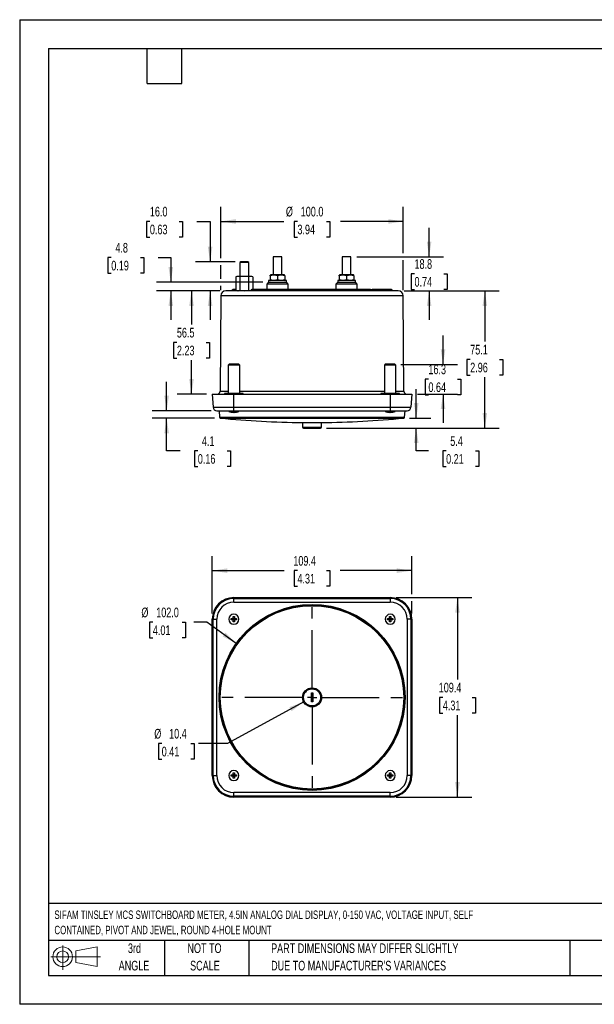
# Model space of a CAD drawing. Header units: millimetres. Extents: x 0 to 699, y 0 to 540.
# Tile 1 of 6: x 0 to 315, y 0 to 540. Entities that reach past the tile are written whole.
import ezdxf

# ---------------------------------------------------------------- set-up
doc = ezdxf.new("R2010")
doc.units = ezdxf.units.MM
doc.header["$LTSCALE"] = 2.5
doc.linetypes.add('CENTERX2', pattern=[20.32, 12.7, -2.54, 2.54, -2.54])
doc.layers.add('CENTER', color=40, linetype='CENTERX2')
doc.layers.add('SLD-DEFPOINTS', color=7, linetype='Continuous')
doc.layers.add('DIMENSIONS', color=140, linetype='Continuous', lineweight=25)
doc.layers.add('TEXT', color=140, linetype='Continuous', lineweight=25)
doc.styles.add('SLDTEXTSTYLE0', font='TXT', dxfattribs={"width": 0.7})
doc.dimstyles.new('SLDDIMSTYLE0', dxfattribs={"dimtxt": 5.39502, "dimasz": 8.255, "dimexe": 0, "dimexo": 0.0625, "dimgap": 1.348755, "dimtad": 0, "dimtih": 1, "dimtoh": 1, "dimrnd": 1e-09, "dimzin": 12, "dimdsep": 46, "dimtxsty": 'SLDTEXTSTYLE0', "dimsah": 1, "dimcen": 0.09, "dimadec": 0, "dimazin": 3, "dimtfac": 1, "dimtofl": 0, "dimtmove": 0, "dimatfit": 3, "dimfxl": 0, "dimfrac": 2, "dimtolj": 1, "dimtzin": 12, "dimarcsym": 0})
doc.dimstyles.new('SLDDIMSTYLE1', dxfattribs={"dimtxt": 5.39502, "dimasz": 8.255, "dimexe": 0, "dimexo": 0.0625, "dimgap": 1.348755, "dimtad": 0, "dimtih": 1, "dimtoh": 1, "dimrnd": 1e-09, "dimzin": 4, "dimdsep": 46, "dimtxsty": 'SLDTEXTSTYLE0', "dimsah": 1, "dimcen": 0, "dimadec": 0, "dimazin": 1, "dimtfac": 1, "dimtofl": 0, "dimtmove": 0, "dimatfit": 3, "dimfxl": 0, "dimfrac": 2, "dimtolj": 1, "dimtzin": 12, "dimarcsym": 0})
doc.dimstyles.new('SLDDIMSTYLE2', dxfattribs={"dimtxt": 5.39502, "dimasz": 8.255, "dimexe": 0, "dimexo": 0.0625, "dimgap": 1.348755, "dimtad": 0, "dimtih": 1, "dimtoh": 1, "dimrnd": 1e-09, "dimzin": 12, "dimdsep": 46, "dimtxsty": 'SLDTEXTSTYLE0', "dimsah": 1, "dimcen": 0, "dimadec": 0, "dimazin": 3, "dimtfac": 1, "dimtofl": 0, "dimtmove": 0, "dimatfit": 3, "dimfxl": 0, "dimfrac": 2, "dimtolj": 1, "dimtzin": 12, "dimarcsym": 0})
doc.dimstyles.new('SLDDIMSTYLE3', dxfattribs={"dimtxt": 5.39502, "dimasz": 8.255, "dimexe": 0, "dimexo": 0.0625, "dimgap": 1.348755, "dimtad": 0, "dimtih": 1, "dimtoh": 1, "dimrnd": 1e-09, "dimzin": 4, "dimdsep": 46, "dimtxsty": 'SLDTEXTSTYLE0', "dimsah": 1, "dimcen": 0.09, "dimadec": 0, "dimazin": 1, "dimtfac": 1, "dimtofl": 0, "dimtmove": 0, "dimatfit": 3, "dimfxl": 0, "dimfrac": 2, "dimtolj": 1, "dimtzin": 12, "dimarcsym": 0})
doc.dimstyles.new('SLDDIMSTYLE4', dxfattribs={"dimtxt": 5.39502, "dimasz": 8.255, "dimexe": 0, "dimexo": 0.0625, "dimgap": 1.348755, "dimtad": 0, "dimtih": 1, "dimtoh": 1, "dimrnd": 1e-09, "dimzin": 12, "dimdsep": 46, "dimtxsty": 'SLDTEXTSTYLE0', "dimsah": 1, "dimcen": 0.09, "dimadec": 0, "dimazin": 3, "dimtfac": 1, "dimtmove": 0, "dimatfit": 0, "dimfxl": 0, "dimfrac": 2, "dimtolj": 1, "dimtzin": 12, "dimarcsym": 0})
doc.dimstyles.new('SLDDIMSTYLE5', dxfattribs={"dimtxt": 5.39502, "dimasz": 8.255, "dimexe": 0, "dimexo": 0.0625, "dimgap": 1.348755, "dimtad": 0, "dimtih": 1, "dimtoh": 1, "dimrnd": 1e-09, "dimzin": 4, "dimdsep": 46, "dimtxsty": 'SLDTEXTSTYLE0', "dimsah": 1, "dimcen": 0.09, "dimadec": 0, "dimazin": 1, "dimtfac": 1, "dimtmove": 0, "dimatfit": 0, "dimfxl": 0, "dimfrac": 2, "dimtolj": 1, "dimtzin": 12, "dimarcsym": 0})

# ---------------------------------------------------------------- blocks, each defined once
blk = doc.blocks.new('Block11')
at = {"color": 7, "linetype": 'Continuous', "lineweight": 18}
for p, q in [((6.47, 13.28), (6.47, 0)), ((13.7, 10.42), (25.44, 12.58)), ((25.44, 12.58), (25.44, 1.83)), ((0, 7.2), (27.18, 7.2)), ((13.7, 3.99), (13.7, 10.42)), ((13.7, 3.99), (25.44, 1.83))]:
    blk.add_line(p, q, dxfattribs=at)
for radius in [5.38, 3.21]:
    blk.add_circle((6.47, 7.2), radius, dxfattribs=at)
blk = doc.blocks.new('Block12')
at = {"layer": 'SLD-DEFPOINTS'}
blk.add_blockref('Block11', (0, 0), dxfattribs=at)
blk = doc.blocks.new('SW_NOTE_0')
at = {"layer": 'TEXT', "color": 0, "linetype": 'CENTERX2', "lineweight": 18, "char_height": 4.625, "attachment_point": 1, "style": 'SLDTEXTSTYLE0'}
for s, insert in [('SIFAM TINSLEY MCS SWITCHBOARD METER, 4.5IN ANALOG DIAL DISPLAY, 0-150 VAC, VOLTAGE INPUT, SELF', (0, 5.96)), ('CONTAINED, PIVOT AND JEWEL, ROUND 4-HOLE MOUNT', (0, -2.41))]:
    blk.add_mtext(s, dxfattribs=dict(at, insert=insert))
blk = doc.blocks.new('SW_NOTE_0_3')
at = {"layer": 'TEXT', "color": 0, "linetype": 'CENTERX2', "lineweight": 18, "char_height": 5.2917, "attachment_point": 1, "style": 'SLDTEXTSTYLE0'}
for s, insert in [('PART DIMENSIONS MAY DIFFER SLIGHTLY', (0, 6.82)), ("DUE TO MANUFACTURER'S VARIANCES", (0, -2.73))]:
    blk.add_mtext(s, dxfattribs=dict(at, insert=insert))
blk = doc.blocks.new('SW_NOTE_0_4')
at = {"layer": 'TEXT', "color": 0, "linetype": 'CENTERX2', "lineweight": 18, "char_height": 5.292, "attachment_point": 2, "style": 'SLDTEXTSTYLE0'}
for s, insert in [('NOT TO', (13.15, 6.82)), ('SCALE', (13.39, -2.73))]:
    blk.add_mtext(s, dxfattribs=dict(at, insert=insert))
blk = doc.blocks.new('SW_NOTE_0_5')
at = {"layer": 'TEXT', "color": 0, "linetype": 'CENTERX2', "lineweight": 18, "char_height": 5.292, "attachment_point": 2, "style": 'SLDTEXTSTYLE0'}
for s, insert in [('3rd', (5.79, 6.82)), ('ANGLE', (5.54, -2.73))]:
    blk.add_mtext(s, dxfattribs=dict(at, insert=insert))
blk = doc.blocks.new('_D')
at = {"layer": 'DIMENSIONS'}
for p, q in [((105.54, 214.28), (105.54, 245.67)), ((214.94, 224.86), (214.94, 245.67)), ((105.54, 237.73), (144.91, 237.73)), ((152.22, 237.73), (150.41, 237.73)), ((150.41, 237.73), (150.41, 229.16)), ((168.25, 237.73), (170.06, 237.73)), ((170.06, 237.73), (170.06, 229.16)), ((214.94, 237.73), (175.56, 237.73)), ((150.41, 229.16), (152.22, 229.16)), ((170.06, 229.16), (168.25, 229.16)), ((214.94, 214.28), (214.94, 221.05))]:
    blk.add_line(p, q, dxfattribs=at)
for points in [[(105.54, 237.73), (113.79, 236.46), (113.79, 239)], [(214.94, 237.73), (206.68, 239), (206.68, 236.46)]]:
    blk.add_solid(points, dxfattribs=at)
at = {"layer": 'DIMENSIONS', "char_height": 5.292, "attachment_point": 1, "style": 'SLDTEXTSTYLE0'}
for s, insert in [('109.4', (149.98, 245.76)), ('4.31', (152.22, 235.98))]:
    blk.add_mtext(s, dxfattribs=dict(at, insert=insert))
blk = doc.blocks.new('_D_1')
at = {"layer": 'DIMENSIONS'}
for p, q in [((206.26, 222.95), (247.87, 222.95)), ((239.94, 222.95), (239.94, 178.04)), ((231.92, 168.25), (230.11, 168.25)), ((230.11, 168.25), (230.11, 159.68)), ((247.95, 168.25), (249.76, 168.25)), ((249.76, 168.25), (249.76, 159.68)), ((230.11, 159.68), (231.92, 159.68)), ((239.94, 113.55), (239.94, 158.47)), ((249.76, 159.68), (247.95, 159.68)), ((206.26, 113.55), (247.87, 113.55))]:
    blk.add_line(p, q, dxfattribs=at)
for points in [[(239.94, 222.95), (238.67, 214.7), (241.21, 214.7)], [(239.94, 113.55), (241.21, 121.81), (238.67, 121.81)]]:
    blk.add_solid(points, dxfattribs=at)
at = {"layer": 'DIMENSIONS', "char_height": 5.292, "attachment_point": 1, "style": 'SLDTEXTSTYLE0'}
for s, insert in [('109.4', (229.68, 176.28)), ('4.31', (231.92, 166.5))]:
    blk.add_mtext(s, dxfattribs=dict(at, insert=insert))
blk = doc.blocks.new('_D_2')
at = {"layer": 'DIMENSIONS'}
for p, q in [((73.01, 209.45), (71.2, 209.45)), ((71.2, 209.45), (71.2, 200.88)), ((89.04, 209.45), (90.86, 209.45)), ((90.86, 209.45), (90.86, 200.88)), ((102.53, 209.45), (95.36, 209.45)), ((118.74, 197.87), (102.53, 209.45)), ((71.2, 200.88), (73.01, 200.88)), ((90.86, 200.88), (89.04, 200.88))]:
    blk.add_line(p, q, dxfattribs=at)
blk.add_solid([(118.74, 197.87), (112.76, 203.7), (111.29, 201.64)], dxfattribs=at)
at = {"layer": 'DIMENSIONS', "char_height": 5.292, "attachment_point": 1, "style": 'SLDTEXTSTYLE0'}
for s, insert in [('%%c', (66.7, 217.48)), ('102.0', (74.84, 217.48)), ('4.01', (73.01, 207.7))]:
    blk.add_mtext(s, dxfattribs=dict(at, insert=insert))
blk = doc.blocks.new('_D_3')
at = {"layer": 'DIMENSIONS'}
for p, q in [((155.67, 165.76), (113.82, 142.95)), ((77.84, 142.95), (76.03, 142.95)), ((76.03, 142.95), (76.03, 134.38)), ((93.87, 142.95), (95.68, 142.95)), ((95.68, 142.95), (95.68, 134.38)), ((113.82, 142.95), (97.94, 142.95)), ((76.03, 134.38), (77.84, 134.38)), ((95.68, 134.38), (93.87, 134.38))]:
    blk.add_line(p, q, dxfattribs=at)
blk.add_solid([(155.67, 165.76), (147.81, 162.93), (149.03, 160.7)], dxfattribs=at)
at = {"layer": 'DIMENSIONS', "char_height": 5.292, "attachment_point": 1, "style": 'SLDTEXTSTYLE0'}
for s, insert in [('%%c', (73.76, 150.98)), ('10.4', (81.91, 150.98)), ('0.41', (77.84, 141.2))]:
    blk.add_mtext(s, dxfattribs=dict(at, insert=insert))
blk = doc.blocks.new('SW_CENTERMARKSYMBOL_0')
at = {"layer": 'CENTER', "color": 0}
for p, q in [((0, 5.08), (0, 52.82)), ((-5.08, 0), (-52.82, 0)), ((0, 0), (-2.54, 0)), ((0, 0), (0, 2.54)), ((0, 0), (0, -2.54)), ((0, 0), (2.54, 0)), ((5.08, 0), (52.82, 0)), ((0, -5.08), (0, -52.82))]:
    blk.add_line(p, q, dxfattribs=at)
blk = doc.blocks.new('_D_4')
at = {"layer": 'DIMENSIONS'}
for p, q in [((110.22, 408.97), (110.22, 437.1)), ((210.25, 411.74), (210.25, 437.1)), ((110.22, 429.16), (144.69, 429.16)), ((152.22, 429.16), (150.41, 429.16)), ((150.41, 429.16), (150.41, 420.59)), ((168.25, 429.16), (170.06, 429.16)), ((170.06, 429.16), (170.06, 420.59)), ((210.25, 429.16), (175.78, 429.16)), ((150.41, 420.59), (152.22, 420.59)), ((170.06, 420.59), (168.25, 420.59)), ((110.22, 397.76), (110.22, 405.16)), ((210.25, 391.55), (210.25, 407.93)), ((110.22, 391.55), (110.22, 393.95))]:
    blk.add_line(p, q, dxfattribs=at)
for points in [[(110.22, 429.16), (118.48, 427.89), (118.48, 430.43)], [(210.25, 429.16), (201.99, 430.43), (201.99, 427.89)]]:
    blk.add_solid(points, dxfattribs=at)
at = {"layer": 'DIMENSIONS', "char_height": 5.292, "attachment_point": 1, "style": 'SLDTEXTSTYLE0'}
for s, insert in [('%%c', (145.9, 437.19)), ('100.0', (154.05, 437.19)), ('3.94', (152.22, 427.41))]:
    blk.add_mtext(s, dxfattribs=dict(at, insert=insert))
blk = doc.blocks.new('_D_5')
at = {"layer": 'DIMENSIONS'}
for p, q in [((224.41, 409.83), (224.41, 425.71)), ((184.75, 409.83), (232.35, 409.83)), ((216.39, 400.45), (214.58, 400.45)), ((214.58, 400.45), (214.58, 391.88)), ((232.42, 400.45), (234.24, 400.45)), ((234.24, 400.45), (234.24, 391.88)), ((210.7, 391.07), (232.35, 391.07)), ((214.58, 391.88), (216.39, 391.88)), ((224.41, 391.07), (224.41, 375.19)), ((234.24, 391.88), (232.42, 391.88))]:
    blk.add_line(p, q, dxfattribs=at)
for points in [[(224.41, 409.83), (225.68, 418.09), (223.14, 418.09)], [(224.41, 391.07), (223.14, 382.81), (225.68, 382.81)]]:
    blk.add_solid(points, dxfattribs=at)
at = {"layer": 'DIMENSIONS', "char_height": 5.292, "attachment_point": 1, "style": 'SLDTEXTSTYLE0'}
for s, insert in [('18.8', (216.39, 408.48)), ('0.74', (216.39, 398.7))]:
    blk.add_mtext(s, dxfattribs=dict(at, insert=insert))
blk = doc.blocks.new('_D_6')
at = {"layer": 'DIMENSIONS'}
for p, q in [((210.7, 391.07), (262.87, 391.07)), ((254.94, 391.07), (254.94, 363.28)), ((246.92, 353.5), (245.11, 353.5)), ((245.11, 353.5), (245.11, 344.92)), ((262.95, 353.5), (264.76, 353.5)), ((264.76, 353.5), (264.76, 344.92)), ((245.11, 344.92), (246.92, 344.92)), ((254.94, 315.92), (254.94, 343.71)), ((264.76, 344.92), (262.95, 344.92)), ((168.09, 315.92), (262.87, 315.92))]:
    blk.add_line(p, q, dxfattribs=at)
for points in [[(254.94, 391.07), (253.67, 382.81), (256.21, 382.81)], [(254.94, 315.92), (256.21, 324.18), (253.67, 324.18)]]:
    blk.add_solid(points, dxfattribs=at)
at = {"layer": 'DIMENSIONS', "char_height": 5.292, "attachment_point": 1, "style": 'SLDTEXTSTYLE0'}
for s, insert in [('75.1', (246.92, 361.53)), ('2.96', (246.92, 351.74))]:
    blk.add_mtext(s, dxfattribs=dict(at, insert=insert))
blk = doc.blocks.new('_D_7')
at = {"layer": 'DIMENSIONS'}
for p, q in [((109.77, 391.07), (86.24, 391.07)), ((94.17, 391.07), (94.17, 372.59)), ((86.16, 362.81), (84.35, 362.81)), ((84.35, 362.81), (84.35, 354.24)), ((102.19, 362.81), (104, 362.81)), ((104, 362.81), (104, 354.24)), ((84.35, 354.24), (86.16, 354.24)), ((94.17, 334.55), (94.17, 353.03)), ((104, 354.24), (102.19, 354.24)), ((102.36, 334.55), (86.24, 334.55))]:
    blk.add_line(p, q, dxfattribs=at)
for points in [[(94.17, 391.07), (92.9, 382.81), (95.44, 382.81)], [(94.17, 334.55), (95.44, 342.81), (92.9, 342.81)]]:
    blk.add_solid(points, dxfattribs=at)
at = {"layer": 'DIMENSIONS', "char_height": 5.292, "attachment_point": 1, "style": 'SLDTEXTSTYLE0'}
for s, insert in [('56.5', (86.16, 370.84)), ('2.23', (86.16, 361.06))]:
    blk.add_mtext(s, dxfattribs=dict(at, insert=insert))
blk = doc.blocks.new('_D_8')
at = {"layer": 'DIMENSIONS'}
for p, q in [((50.2, 409.35), (48.38, 409.35)), ((48.38, 409.35), (48.38, 400.78)), ((66.23, 409.35), (68.04, 409.35)), ((68.04, 409.35), (68.04, 400.78)), ((75.95, 409.35), (82.83, 409.35)), ((82.83, 409.35), (82.83, 395.85)), ((48.38, 400.78), (50.2, 400.78)), ((68.04, 400.78), (66.23, 400.78)), ((133.25, 395.85), (74.9, 395.85)), ((109.77, 391.07), (74.9, 391.07)), ((82.83, 391.07), (82.83, 375.19))]:
    blk.add_line(p, q, dxfattribs=at)
for points in [[(82.83, 395.85), (84.1, 404.11), (81.56, 404.11)], [(82.83, 391.07), (81.56, 382.81), (84.1, 382.81)]]:
    blk.add_solid(points, dxfattribs=at)
at = {"layer": 'DIMENSIONS', "char_height": 5.292, "attachment_point": 1, "style": 'SLDTEXTSTYLE0'}
for s, insert in [('4.8', (52.44, 417.38)), ('0.19', (50.2, 407.6))]:
    blk.add_mtext(s, dxfattribs=dict(at, insert=insert))
blk = doc.blocks.new('_D_9')
at = {"layer": 'DIMENSIONS'}
for p, q in [((71.36, 429.16), (69.54, 429.16)), ((69.54, 429.16), (69.54, 420.59)), ((87.39, 429.16), (89.2, 429.16)), ((89.2, 429.16), (89.2, 420.59)), ((97.11, 429.16), (104.37, 429.16)), ((104.37, 429.16), (104.37, 407.07)), ((69.54, 420.59), (71.36, 420.59)), ((89.2, 420.59), (87.39, 420.59)), ((118.04, 407.07), (96.43, 407.07)), ((109.77, 391.07), (96.43, 391.07)), ((104.37, 391.07), (104.37, 375.19))]:
    blk.add_line(p, q, dxfattribs=at)
for points in [[(104.37, 407.07), (105.64, 415.32), (103.1, 415.32)], [(104.37, 391.07), (103.1, 382.81), (105.64, 382.81)]]:
    blk.add_solid(points, dxfattribs=at)
at = {"layer": 'DIMENSIONS', "char_height": 5.292, "attachment_point": 1, "style": 'SLDTEXTSTYLE0'}
for s, insert in [('16.0', (71.36, 437.19)), ('0.63', (71.36, 427.41))]:
    blk.add_mtext(s, dxfattribs=dict(at, insert=insert))
blk = doc.blocks.new('_D_10')
at = {"layer": 'DIMENSIONS'}
for p, q in [((232.04, 350.83), (232.04, 366.71)), ((208.86, 350.83), (239.98, 350.83)), ((224.02, 342.69), (222.21, 342.69)), ((222.21, 342.69), (222.21, 334.12)), ((240.05, 342.69), (241.87, 342.69)), ((241.87, 342.69), (241.87, 334.12)), ((218.11, 334.55), (239.98, 334.55)), ((222.21, 334.12), (224.02, 334.12)), ((232.04, 334.55), (232.04, 318.68)), ((241.87, 334.12), (240.05, 334.12))]:
    blk.add_line(p, q, dxfattribs=at)
for points in [[(232.04, 350.83), (233.31, 359.09), (230.77, 359.09)], [(232.04, 334.55), (230.77, 326.3), (233.31, 326.3)]]:
    blk.add_solid(points, dxfattribs=at)
at = {"layer": 'DIMENSIONS', "char_height": 5.292, "attachment_point": 1, "style": 'SLDTEXTSTYLE0'}
for s, insert in [('16.3', (224.02, 350.72)), ('0.64', (224.02, 340.94))]:
    blk.add_mtext(s, dxfattribs=dict(at, insert=insert))
blk = doc.blocks.new('_D_11')
at = {"layer": 'DIMENSIONS'}
for p, q in [((217.34, 321.35), (217.34, 337.22)), ((213.69, 321.35), (225.27, 321.35)), ((168.09, 315.92), (225.27, 315.92)), ((217.34, 303.38), (217.34, 315.92)), ((224.01, 303.38), (217.34, 303.38)), ((233.73, 303.38), (231.92, 303.38)), ((231.92, 303.38), (231.92, 294.81)), ((249.76, 303.38), (251.57, 303.38)), ((251.57, 303.38), (251.57, 294.81)), ((231.92, 294.81), (233.73, 294.81)), ((251.57, 294.81), (249.76, 294.81))]:
    blk.add_line(p, q, dxfattribs=at)
for points in [[(217.34, 321.35), (218.61, 329.6), (216.07, 329.6)], [(217.34, 315.92), (216.07, 307.67), (218.61, 307.67)]]:
    blk.add_solid(points, dxfattribs=at)
at = {"layer": 'DIMENSIONS', "char_height": 5.292, "attachment_point": 1, "style": 'SLDTEXTSTYLE0'}
for s, insert in [('5.4', (235.98, 311.41)), ('0.21', (233.73, 301.63))]:
    blk.add_mtext(s, dxfattribs=dict(at, insert=insert))
blk = doc.blocks.new('_D_12')
at = {"layer": 'DIMENSIONS'}
for p, q in [((80.54, 325.4), (80.54, 341.28)), ((104.87, 325.4), (72.6, 325.4)), ((106.78, 321.35), (72.6, 321.35)), ((80.54, 303.38), (80.54, 321.35)), ((87.9, 303.38), (80.54, 303.38)), ((97.63, 303.38), (95.82, 303.38)), ((95.82, 303.38), (95.82, 294.81)), ((113.66, 303.38), (115.47, 303.38)), ((115.47, 303.38), (115.47, 294.81)), ((95.82, 294.81), (97.63, 294.81)), ((115.47, 294.81), (113.66, 294.81))]:
    blk.add_line(p, q, dxfattribs=at)
for points in [[(80.54, 325.4), (81.81, 333.66), (79.27, 333.66)], [(80.54, 321.35), (79.27, 313.09), (81.81, 313.09)]]:
    blk.add_solid(points, dxfattribs=at)
at = {"layer": 'DIMENSIONS', "char_height": 5.292, "attachment_point": 1, "style": 'SLDTEXTSTYLE0'}
for s, insert in [('4.1', (99.87, 311.41)), ('0.16', (97.63, 301.63))]:
    blk.add_mtext(s, dxfattribs=dict(at, insert=insert))

msp = doc.modelspace()

# ---------------------------------------------------------------- linework, layer by layer
at = {"color": 7, "linetype": 'Continuous'}
for p, q in [((0.006, 539.757), (0.006, 0.007)), ((0.006, 539.757), (698.506, 539.757)), ((698.506, 0.007), (0.006, 0.007))]:
    msp.add_line(p, q, dxfattribs=at)
for p, q in [((121.213, 407.07), (120.713, 406.57)), ((120.713, 406.57), (120.713, 399.07)), ((125.539, 406.57), (120.713, 406.57)), ((125.039, 407.07), (121.213, 407.07)), ((125.539, 406.57), (125.039, 407.07)), ((125.539, 399.07), (125.539, 406.57)), ((138.894, 409.831), (138.894, 399.851)), ((143.72, 409.831), (138.894, 409.831)), ((143.72, 399.851), (143.72, 409.831)), ((176.75, 409.831), (176.75, 399.851)), ((181.576, 409.831), (176.75, 409.831)), ((181.576, 399.851), (181.576, 409.831)), ((137.58, 399.851), (137.28, 399.677)), ((137.28, 399.318), (137.28, 399.675)), ((145.034, 399.851), (137.58, 399.851)), ((145.334, 399.677), (145.034, 399.851)), ((145.334, 399.318), (145.334, 399.665)), ((175.436, 399.851), (175.136, 399.677)), ((175.136, 399.318), (175.136, 399.675)), ((182.89, 399.851), (175.436, 399.851)), ((183.19, 399.677), (182.89, 399.851)), ((183.19, 399.318), (183.19, 399.665)), ((119.407, 399.07), (118.507, 398.706)), ((118.507, 398.706), (118.507, 391.433)), ((123.126, 399.07), (119.407, 399.07)), ((120.817, 391.433), (120.817, 398.706)), ((126.845, 399.07), (123.126, 399.07)), ((125.435, 398.706), (125.435, 391.433)), ((127.745, 398.706), (126.845, 399.07)), ((127.745, 398.706), (127.745, 391.851)), ((135.457, 394.851), (135.431, 391.851)), ((136.457, 395.851), (135.457, 394.851)), ((147.157, 394.851), (135.457, 394.851)), ((136.427, 396.851), (136.427, 395.851)), ((145.815, 396.851), (136.427, 396.851)), ((136.427, 395.851), (145.815, 395.851)), ((137.28, 399.318), (137.28, 397.383)), ((137.28, 397.383), (137.28, 397.037)), ((137.28, 397.024), (137.58, 396.851)), ((141.307, 399.318), (141.307, 397.383)), ((145.034, 396.851), (145.334, 397.024)), ((145.334, 399.318), (145.334, 397.383)), ((145.334, 397.383), (145.334, 397.026)), ((146.187, 396.851), (145.815, 396.851)), ((145.815, 395.851), (146.187, 395.851)), ((147.157, 394.851), (146.157, 395.851)), ((146.187, 395.851), (146.187, 396.851)), ((147.183, 391.851), (147.157, 394.851)), ((173.313, 394.851), (173.287, 391.851)), ((174.313, 395.851), (173.313, 394.851)), ((185.013, 394.851), (173.313, 394.851)), ((174.283, 396.851), (174.283, 395.851)), ((183.671, 396.851), (174.283, 396.851)), ((174.283, 395.851), (183.671, 395.851)), ((175.136, 399.318), (175.136, 397.383)), ((175.136, 397.383), (175.136, 397.037)), ((175.136, 397.024), (175.436, 396.851)), ((179.163, 399.318), (179.163, 397.383)), ((182.89, 396.851), (183.19, 397.024)), ((183.19, 399.318), (183.19, 397.383)), ((183.19, 397.383), (183.19, 397.026)), ((184.043, 396.851), (183.671, 396.851)), ((183.671, 395.851), (184.043, 395.851)), ((185.013, 394.851), (184.013, 395.851)), ((184.043, 395.851), (184.043, 396.851)), ((185.039, 391.851), (185.013, 394.851)), ((207.527, 391.07), (112.944, 391.07)), ((116.231, 391.355), (116.228, 391.07)), ((118.239, 391.355), (116.231, 391.355)), ((118.507, 391.851), (116.749, 391.851)), ((118.237, 391.07), (118.239, 391.355)), ((118.701, 391.355), (118.239, 391.355)), ((118.507, 391.433), (119.407, 391.07)), ((126.719, 391.355), (126.716, 391.07)), ((127.856, 391.355), (126.719, 391.355)), ((128.224, 391.851), (127.228, 391.851)), ((127.854, 391.07), (127.856, 391.355)), ((192.615, 391.355), (127.856, 391.355)), ((192.247, 391.851), (128.224, 391.851)), ((192.247, 391.851), (193.243, 391.851)), ((192.617, 391.07), (192.615, 391.355)), ((193.752, 391.355), (192.615, 391.355)), ((197.815, 391.851), (193.366, 391.851)), ((193.754, 391.07), (193.752, 391.355)), ((193.752, 391.355), (197.774, 391.355)), ((202.231, 391.355), (197.774, 391.355)), ((197.774, 391.355), (197.774, 391.07)), ((201.754, 391.851), (197.815, 391.851)), ((203.728, 391.851), (201.754, 391.851)), ((202.234, 391.07), (202.231, 391.355)), ((204.24, 391.355), (202.231, 391.355)), ((204.242, 391.07), (204.24, 391.355)), ((110.225, 388.37), (109.846, 336.04)), ((210.246, 388.37), (110.225, 388.37)), ((210.624, 336.04), (210.246, 388.37)), ((114.785, 350.831), (114.285, 350.331)), ((114.285, 350.331), (114.285, 334.931)), ((115.452, 350.331), (114.285, 350.331)), ((115.767, 350.831), (114.785, 350.831)), ((120.585, 350.331), (115.452, 350.331)), ((120.085, 350.831), (115.767, 350.831)), ((120.585, 350.331), (120.085, 350.831)), ((120.585, 334.931), (120.585, 350.331)), ((200.385, 350.831), (199.885, 350.331)), ((199.885, 350.331), (199.885, 334.931)), ((201.052, 350.331), (199.885, 350.331)), ((201.367, 350.831), (200.385, 350.831)), ((206.185, 350.331), (201.052, 350.331)), ((205.685, 350.831), (201.367, 350.831)), ((206.185, 350.331), (205.685, 350.831)), ((206.185, 334.931), (206.185, 350.331)), ((109.846, 336.04), (114.285, 336.04)), ((112.335, 334.931), (112.335, 334.551)), ((114.224, 334.931), (112.335, 334.931)), ((122.535, 334.931), (114.224, 334.931)), ((120.585, 336.04), (199.885, 336.04)), ((122.535, 334.551), (122.535, 334.931)), ((197.935, 334.931), (197.935, 334.551)), ((199.824, 334.931), (197.935, 334.931)), ((208.135, 334.931), (199.824, 334.931)), ((206.185, 336.04), (210.624, 336.04)), ((208.135, 334.551), (208.135, 334.931)), ((105.535, 334.551), (106.045, 327.261)), ((105.535, 334.551), (117.385, 334.551)), ((117.385, 327.261), (117.385, 334.551)), ((117.385, 334.551), (203.085, 334.551)), ((203.085, 334.551), (203.085, 327.261)), ((203.085, 334.551), (214.935, 334.551)), ((214.935, 334.551), (214.426, 327.261)), ((106.045, 327.261), (117.385, 327.261)), ((108.04, 325.401), (117.385, 325.401)), ((109.258, 325.401), (109.509, 321.811)), ((114.635, 325.401), (114.635, 325.001)), ((114.635, 325.001), (117.385, 325.001)), ((115.876, 324.595), (115.882, 324.6)), ((115.882, 324.6), (117.08, 324.441)), ((117.08, 324.6), (117.691, 324.6)), ((117.08, 324.441), (117.08, 324.6)), ((117.385, 327.261), (203.085, 327.261)), ((117.385, 325.401), (117.385, 327.261)), ((117.385, 325.401), (203.085, 325.401)), ((117.385, 325.001), (117.385, 325.401)), ((117.385, 325.001), (120.135, 325.001)), ((117.691, 324.6), (117.691, 324.441)), ((118.889, 324.6), (118.895, 324.595)), ((120.135, 325.001), (120.135, 325.401)), ((200.335, 325.401), (200.335, 325.001)), ((200.335, 325.001), (203.085, 325.001)), ((201.576, 324.595), (201.582, 324.6)), ((201.582, 324.6), (202.78, 324.441)), ((202.78, 324.6), (203.391, 324.6)), ((202.78, 324.441), (202.78, 324.6)), ((203.085, 327.261), (214.426, 327.261)), ((203.085, 327.261), (203.085, 325.401)), ((203.085, 325.401), (212.43, 325.401)), ((203.085, 325.001), (203.085, 325.401)), ((203.085, 325.001), (205.835, 325.001)), ((203.391, 324.6), (203.391, 324.441)), ((204.589, 324.6), (204.595, 324.595)), ((205.835, 325.001), (205.835, 325.401)), ((210.962, 321.811), (211.213, 325.401)), ((109.509, 321.811), (210.962, 321.811)), ((109.958, 321.349), (160.235, 321.349)), ((155.034, 318.881), (155.055, 316.418)), ((155.034, 318.881), (165.437, 318.881)), ((160.235, 321.349), (210.512, 321.349)), ((165.415, 316.418), (165.437, 318.881)), ((155.055, 316.418), (165.415, 316.418)), ((155.555, 315.922), (164.915, 315.922)), ((117.385, 222.444), (117.385, 222.954)), ((117.385, 222.954), (203.085, 222.954)), ((117.385, 222.444), (203.085, 222.444)), ((117.385, 220.449), (117.385, 222.444)), ((203.085, 222.954), (203.085, 222.444)), ((203.085, 222.444), (203.085, 220.449)), ((117.385, 220.449), (203.085, 220.449)), ((105.535, 125.404), (105.535, 211.104)), ((105.535, 211.104), (106.045, 211.104)), ((106.045, 125.404), (106.045, 211.104)), ((106.045, 211.104), (108.04, 211.104)), ((108.04, 125.404), (108.04, 211.104)), ((115.876, 211.104), (115.882, 211.41)), ((115.882, 210.799), (115.876, 211.104)), ((115.882, 211.41), (117.08, 211.41)), ((117.08, 210.799), (115.882, 210.799)), ((117.08, 212.608), (117.691, 212.608)), ((117.08, 211.41), (117.08, 212.608)), ((117.691, 211.41), (117.08, 211.41)), ((117.08, 211.41), (117.08, 210.799)), ((117.08, 209.6), (117.08, 210.799)), ((117.08, 210.799), (117.691, 210.799)), ((117.691, 212.608), (117.691, 211.41)), ((117.691, 211.41), (118.889, 211.41)), ((117.691, 210.799), (117.691, 211.41)), ((117.691, 210.799), (117.691, 209.6)), ((118.889, 210.799), (117.691, 210.799)), ((118.889, 211.41), (118.895, 211.104)), ((118.895, 211.104), (118.889, 210.799)), ((201.576, 211.104), (201.582, 211.41)), ((201.582, 210.799), (201.576, 211.104)), ((201.582, 211.41), (202.78, 211.41)), ((202.78, 210.799), (201.582, 210.799)), ((202.78, 212.608), (203.391, 212.608)), ((202.78, 211.41), (202.78, 212.608)), ((203.391, 211.41), (202.78, 211.41)), ((202.78, 211.41), (202.78, 210.799)), ((202.78, 209.6), (202.78, 210.799)), ((202.78, 210.799), (203.391, 210.799)), ((203.391, 212.608), (203.391, 211.41)), ((203.391, 211.41), (204.589, 211.41)), ((203.391, 210.799), (203.391, 211.41)), ((203.391, 210.799), (203.391, 209.6)), ((204.589, 210.799), (203.391, 210.799)), ((204.589, 211.41), (204.595, 211.104)), ((204.595, 211.104), (204.589, 210.799)), ((212.43, 211.104), (212.43, 125.404)), ((214.426, 211.104), (212.43, 211.104)), ((214.426, 211.104), (214.426, 125.404)), ((214.935, 211.104), (214.426, 211.104)), ((214.935, 211.104), (214.935, 125.404)), ((117.691, 209.6), (117.08, 209.6)), ((203.391, 209.6), (202.78, 209.6)), ((159.86, 170.754), (160.61, 170.754)), ((159.86, 165.754), (159.86, 170.754)), ((160.61, 170.754), (160.61, 165.754)), ((160.61, 165.754), (159.86, 165.754)), ((105.535, 125.404), (106.045, 125.404)), ((106.045, 125.404), (108.04, 125.404)), ((115.876, 125.404), (115.882, 125.71)), ((115.882, 125.099), (115.876, 125.404)), ((115.882, 125.71), (117.08, 125.71)), ((117.08, 125.099), (115.882, 125.099)), ((117.08, 126.908), (117.691, 126.908)), ((117.08, 125.71), (117.08, 126.908)), ((117.691, 125.71), (117.08, 125.71)), ((117.08, 125.71), (117.08, 125.099)), ((117.08, 123.9), (117.08, 125.099)), ((117.08, 125.099), (117.691, 125.099)), ((117.691, 126.908), (117.691, 125.71)), ((117.691, 125.71), (118.889, 125.71)), ((117.691, 125.099), (117.691, 125.71)), ((117.691, 125.099), (117.691, 123.9)), ((118.889, 125.099), (117.691, 125.099)), ((118.889, 125.71), (118.895, 125.404)), ((118.895, 125.404), (118.889, 125.099)), ((201.576, 125.404), (201.582, 125.71)), ((201.582, 125.099), (201.576, 125.404)), ((201.582, 125.71), (202.78, 125.71)), ((202.78, 125.099), (201.582, 125.099)), ((202.78, 126.908), (203.391, 126.908)), ((202.78, 125.71), (202.78, 126.908)), ((203.391, 125.71), (202.78, 125.71)), ((202.78, 125.71), (202.78, 125.099)), ((202.78, 123.9), (202.78, 125.099)), ((202.78, 125.099), (203.391, 125.099)), ((203.391, 126.908), (203.391, 125.71)), ((203.391, 125.71), (204.589, 125.71)), ((203.391, 125.099), (203.391, 125.71)), ((203.391, 125.099), (203.391, 123.9)), ((204.589, 125.099), (203.391, 125.099)), ((204.589, 125.71), (204.595, 125.404)), ((204.595, 125.404), (204.589, 125.099)), ((214.426, 125.404), (212.43, 125.404)), ((214.935, 125.404), (214.426, 125.404)), ((117.691, 123.9), (117.08, 123.9)), ((203.391, 123.9), (202.78, 123.9)), ((203.085, 116.059), (117.385, 116.059)), ((117.385, 114.064), (117.385, 116.059)), ((203.085, 114.064), (117.385, 114.064)), ((117.385, 113.554), (117.385, 114.064)), ((203.085, 113.554), (117.385, 113.554)), ((203.085, 114.064), (203.085, 116.059)), ((203.085, 113.554), (203.085, 114.064))]:
    msp.add_line(p, q)
at = {"flags": 128}
for points in [[(126.717, 391.2), (125.798, 391.306), (125.435, 391.433)], [(117.691, 324.441), (118.552, 324.534), (118.889, 324.6)], [(203.391, 324.441), (204.252, 324.534), (204.589, 324.6)]]:
    msp.add_lwpolyline(points, dxfattribs=at)
for centre, radius in [((160.235, 168.254), 50.977), ((160.235, 168.254), 50.726), ((160.235, 168.254), 50.277), ((160.235, 168.254), 5.201), ((160.235, 168.254), 5.18), ((160.235, 168.258), 4.68)]:
    msp.add_circle(centre, radius)
for centre, radius, start, end in [((139.294, 393.755), 5.916, 70.10187, 109.89813), ((143.321, 393.755), 5.916, 70.10187, 109.89813), ((177.15, 393.755), 5.916, 70.10187, 109.89813), ((181.177, 393.755), 5.916, 70.10187, 109.89813), ((119.662, 396.082), 2.867, 66.24768, 113.75232), ((123.126, 387.933), 11.018, 77.90088, 102.09912), ((126.59, 396.082), 2.867, 66.24768, 113.75232), ((139.294, 402.946), 5.916, 250.10187, 289.89813), ((143.321, 402.946), 5.916, 250.10187, 289.89813), ((177.15, 402.946), 5.916, 250.10187, 289.89813), ((181.177, 402.946), 5.916, 250.10187, 289.89813), ((112.944, 388.351), 2.719, 90, 179.58557), ((116.731, 391.351), 0.5, 90, 179.5), ((118.741, 391.356), 0.502, 117.74787, 180.13882), ((119.662, 394.057), 2.867, 246.24768, 293.75232), ((123.126, 402.207), 11.018, 257.90088, 282.09912), ((127.219, 391.351), 0.5, 90, 179.5), ((128.301, 391.409), 0.448, 99.8915, 186.93744), ((192.17, 391.409), 0.448, 353.06256, 80.1085), ((193.252, 391.351), 0.5, 0.5, 90), ((199.327, 391.477), 1.558, 166.13678, 184.50476), ((201.743, 391.362), 0.489, 359.17765, 88.64639), ((203.74, 391.351), 0.5, 0.5, 90), ((207.527, 388.351), 2.719, 0.41443, 90), ((108.346, 336.051), 1.5, 270, 359.58557), ((212.124, 336.051), 1.5, 180.41443, 270), ((108.04, 327.401), 2, 184, 270), ((117.385, 331.307), 6.88, 246.43999, 257.33402), ((117.385, 331.307), 6.88, 282.68166, 293.56001), ((203.085, 331.307), 6.88, 246.43999, 257.33402), ((203.085, 331.307), 6.88, 282.68166, 293.56001), ((212.43, 327.401), 2, 270, 356), ((110.008, 321.846), 0.5, 184, 264.32009), ((160.235, 826.855), 508, 264.3201, 269.41334), ((160.235, 826.855), 508, 270.58666, 275.6799), ((210.463, 321.846), 0.5, 275.67991, 356), ((155.555, 316.422), 0.5, 180.5, 270), ((164.915, 316.422), 0.5, 270, 359.5), ((117.385, 211.104), 11.85, 90, 180), ((117.385, 211.104), 11.34, 90, 180), ((203.085, 211.104), 11.85, 0, 90), ((203.085, 211.104), 11.34, 0, 90), ((117.385, 211.104), 9.345, 90, 180), ((203.085, 211.104), 9.345, 0, 90), ((117.385, 211.104), 2.75, 90, 180), ((117.385, 211.104), 2.75, 180, 270), ((117.385, 211.104), 2.75, 0, 90), ((117.385, 211.104), 2.75, 270, 0), ((203.085, 211.104), 2.75, 90, 180), ((203.085, 211.104), 2.75, 180, 270), ((203.085, 211.104), 2.75, 0, 90), ((203.085, 211.104), 2.75, 270, 0), ((117.385, 125.404), 11.85, 180, 270), ((117.385, 125.404), 11.34, 180, 270), ((117.385, 125.404), 9.345, 180, 270), ((117.385, 125.404), 2.75, 90, 180), ((117.385, 125.404), 2.75, 180, 270), ((117.385, 125.404), 2.75, 0, 90), ((117.385, 125.404), 2.75, 270, 0), ((203.085, 125.404), 2.75, 90, 180), ((203.085, 125.404), 2.75, 180, 270), ((203.085, 125.404), 2.75, 0, 90), ((203.085, 125.404), 2.75, 270, 0), ((203.085, 125.404), 9.345, 270, 0), ((203.085, 125.404), 11.34, 270, 0), ((203.085, 125.404), 11.85, 270, 0)]:
    msp.add_arc(centre, radius, start, end)
at = {"layer": 'TEXT'}
for p, q in [((15.875, 523.875), (682.625, 523.875)), ((15.875, 523.875), (15.875, 15.875)), ((69.85, 504.825), (69.85, 523.875)), ((88.9, 504.825), (88.9, 523.875)), ((69.85, 504.825), (88.9, 504.825)), ((682.625, 55.315), (15.875, 55.315)), ((682.625, 34.925), (15.875, 34.925)), ((79.375, 34.925), (79.375, 15.875)), ((125.529, 34.925), (125.529, 15.875)), ((301.616, 34.925), (301.616, 15.875)), ((15.875, 15.875), (682.625, 15.875))]:
    msp.add_line(p, q, dxfattribs=at)

# ---------------------------------------------------------------- block references
at = {"layer": 'CENTER'}
msp.add_blockref('SW_CENTERMARKSYMBOL_0', (160.235, 168.254), dxfattribs=at)
at = {"layer": 'SLD-DEFPOINTS'}
msp.add_blockref('Block12', (17.095, 18.885), dxfattribs=at)
at = {"layer": 'TEXT', "linetype": 'CENTERX2', "lineweight": 18}
for name, p in [('SW_NOTE_0', (19.033, 45.462)), ('SW_NOTE_0_5', (57.118, 26.589)), ('SW_NOTE_0_4', (88.143, 26.589)), ('SW_NOTE_0_3', (137.798, 26.589))]:
    msp.add_blockref(name, p, dxfattribs=at)

# ---------------------------------------------------------------- dimensions: what is measured, and where the dimension line sits
at = {"layer": 'DIMENSIONS'}
for base, p1, p2, angle, dimstyle, picture, middle in [((104.365, 391.07), (121.213, 407.07), (112.944, 391.07), 90, 'SLDDIMSTYLE5', '_D_9', (104.365, 429.16)), ((224.408, 391.07), (181.576, 409.831), (207.527, 391.07), 90, 'SLDDIMSTYLE4', '_D_5', (224.408, 400.451)), ((82.834, 391.07), (136.427, 395.851), (112.944, 391.07), 90, 'SLDDIMSTYLE4', '_D_8', (82.834, 409.351)), ((94.173, 334.551), (112.944, 391.07), (105.535, 334.551), 90, 'SLDDIMSTYLE0', '_D_7', (94.173, 362.81)), ((254.935, 315.922), (207.527, 391.07), (164.915, 315.922), 90, 'SLDDIMSTYLE0', '_D_6', (254.935, 353.496)), ((232.038, 350.831), (214.935, 334.551), (205.685, 350.831), 90, 'SLDDIMSTYLE4', '_D_10', (232.038, 342.691)), ((80.535, 321.349), (108.04, 325.401), (109.958, 321.349), 90, 'SLDDIMSTYLE4', '_D_12', (80.535, 303.384)), ((217.337, 321.349), (164.915, 315.922), (210.512, 321.349), 90, 'SLDDIMSTYLE4', '_D_11', (217.337, 303.384)), ((214.935, 237.732), (105.535, 211.104), (214.935, 211.104), 0, 'SLDDIMSTYLE0', '_D', (160.235, 237.732)), ((239.935, 113.554), (203.085, 222.954), (203.085, 113.554), 270, 'SLDDIMSTYLE0', '_D_1', (239.935, 168.254))]:
    dim = msp.add_linear_dim(base=base, p1=p1, p2=p2, angle=angle, dimstyle=dimstyle, dxfattribs=at)
    dim.commit()
    dim.dimension.update_dxf_attribs({"geometry": picture, "text_midpoint": middle, "dimtype": 160})
dim = msp.add_linear_dim(base=(210.246, 429.16), p1=(110.225, 388.37), p2=(210.246, 388.37), text='%%c<>', dimstyle='SLDDIMSTYLE3', dxfattribs=at)
dim.commit()
dim.dimension.update_dxf_attribs({"geometry": '_D_4', "text_midpoint": (160.235, 429.16), "dimtype": 160})
for p1, p2, dimstyle, picture, middle in [((201.726, 138.636), (118.745, 197.872), 'SLDDIMSTYLE1', '_D_2', (81.029, 209.45)), ((164.802, 170.744), (155.668, 165.765), 'SLDDIMSTYLE2', '_D_3', (85.853, 142.951))]:
    dim = msp.add_diameter_dim_2p(p1=p1, p2=p2, dimstyle=dimstyle, dxfattribs=at)
    dim.commit()
    dim.dimension.update_dxf_attribs({"geometry": picture, "text_midpoint": middle, "dimtype": 163})

doc.saveas('drawing.dxf')
